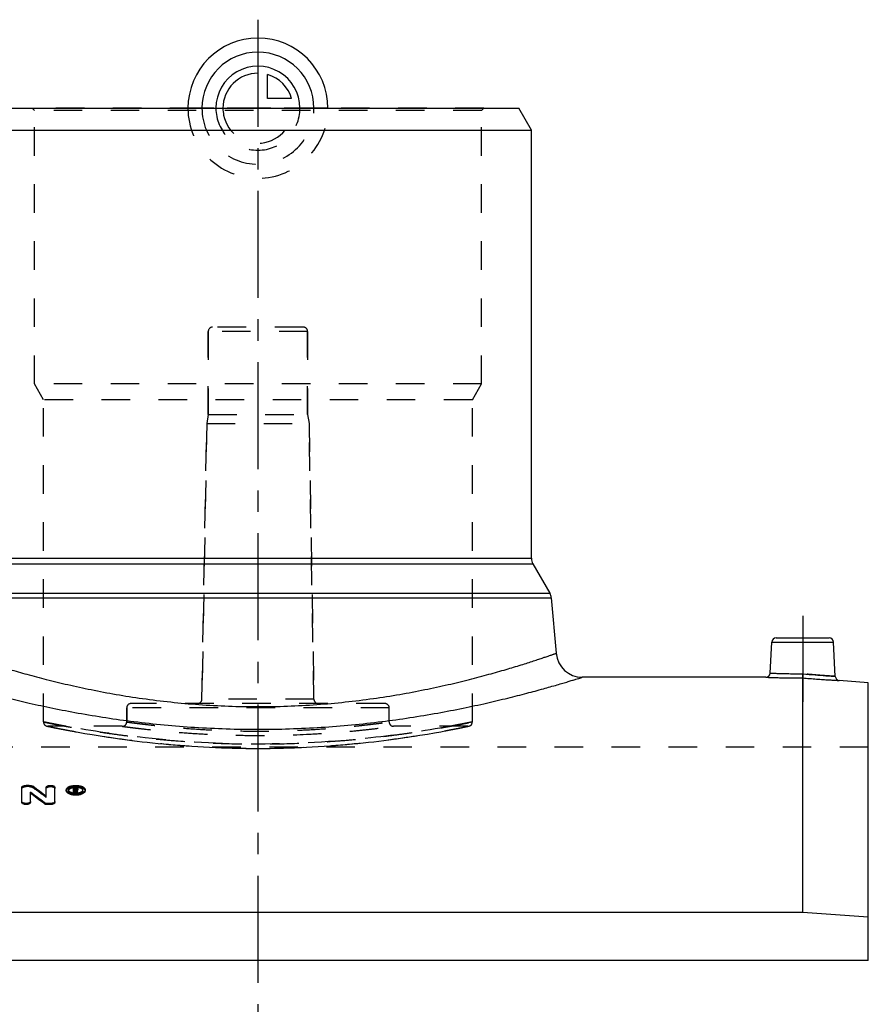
# Model space of a CAD drawing. Header units: millimetres. Extents: x 0 to 1000, y 0 to 1000.
# Tile 3 of 3: x 457 to 650, y 481 to 706. Entities that reach past the tile are written whole.
import ezdxf

# ---------------------------------------------------------------- set-up
doc = ezdxf.new("R2010")
doc.units = ezdxf.units.MM
doc.header["$LTSCALE"] = 65.185185
doc.linetypes.add('CENTER', pattern=[0.6, 0.375, -0.075, 0.075, -0.075])
doc.linetypes.add('HIDDEN', pattern=[0.2, 0.1, -0.1])
for name, color, linetype in [('ACHSEN_S', 7, 'CONTINUOUS'), ('FASEN', 7, 'CONTINUOUS'), ('KOERPER', 7, 'CONTINUOUS'), ('KONST.EL_MIT_GEO', 7, 'CONTINUOUS'), ('KURVEN', 7, 'CONTINUOUS')]:
    doc.layers.add(name, color=color, linetype=linetype)

msp = doc.modelspace()

# ---------------------------------------------------------------- linework, layer by layer
at = {"layer": 'ACHSEN_S', "color": 2, "linetype": 'CENTER'}
msp.add_line((511, 705.72), (511, 294.28), dxfattribs=at)
at = {"layer": 'FASEN', "color": 7, "linetype": 'Continuous'}
for p, q in [((451.39, 685.5), (570.61, 685.5)), ((573.5, 680.5), (570.61, 685.5)), ((448.5, 680.5), (573.5, 680.5)), ((650.5, 554.19), (643.87, 554.77)), ((650.5, 490.79), (650.5, 554.19)), ((635.5, 501.75), (386.5, 501.75)), ((650.5, 500.72), (635.5, 501.75))]:
    msp.add_line(p, q, dxfattribs=at)
at = {"layer": 'KOERPER', "color": 7, "linetype": 'Continuous'}
for p, q in [((573.5, 582.67), (573.5, 680.5)), ((627.08, 555.5), (585.13, 555.5)), ((650.5, 490.79), (371.5, 490.79))]:
    msp.add_line(p, q, dxfattribs=at)
at = {"layer": 'KOERPER', "color": 8, "linetype": 'HIDDEN'}
for p, q in [((499.65, 615.5), (499.65, 634.5)), ((522.35, 615.5), (522.35, 634.5)), ((499.65, 615.5), (499.3, 613.5)), ((499.65, 615.5), (522.35, 615.5)), ((522.35, 615.5), (522.7, 613.5)), ((498.2, 550.48), (499.3, 613.5)), ((499.3, 613.5), (522.7, 613.5)), ((523.8, 550.48), (522.7, 613.5)), ((481, 545.29), (481, 548.5)), ((541, 545.29), (541, 548.5)), ((480, 544.29), (463, 544.29)), ((559, 544.29), (542, 544.29)), ((650.5, 539.5), (371.5, 539.5)), ((650.5, 490.79), (650.5, 539.5))]:
    msp.add_line(p, q, dxfattribs=at)
at = {"layer": 'KOERPER', "color": 2, "linetype": 'CENTER'}
msp.add_line((635.5, 569.5), (635.5, 549.89), dxfattribs=at)
at = {"layer": 'KONST.EL_MIT_GEO', "color": 8, "linetype": 'HIDDEN'}
for p, q in [((459.9, 685), (459.4, 685.5)), ((562.6, 685.5), (459.4, 685.5)), ((459.9, 622.5), (459.9, 685)), ((562.1, 685), (459.9, 685)), ((562.1, 685), (562.6, 685.5)), ((562.1, 622.5), (562.1, 685)), ((499.65, 634.5), (499.65, 615.5)), ((522.35, 634.5), (499.65, 634.5)), ((521.35, 635.5), (500.65, 635.5)), ((522.35, 634.5), (522.35, 615.5)), ((462, 618.86), (459.9, 622.5)), ((562.1, 622.5), (459.9, 622.5)), ((560, 618.86), (562.1, 622.5)), ((462, 545.29), (462, 618.86)), ((560, 618.86), (462, 618.86)), ((560, 545.29), (560, 618.86)), ((499.3, 613.5), (498.2, 550.48)), ((522.7, 613.5), (523.8, 550.48)), ((540, 549.5), (482, 549.5)), ((523.8, 550.48), (498.2, 550.48)), ((481, 548.5), (481, 545.29)), ((541, 548.5), (481, 548.5)), ((462.8, 544.31), (463.12, 544.25)), ((463.12, 544.25), (464.41, 543.98)), ((464.41, 543.98), (465.66, 543.73)), ((465.66, 543.73), (467.26, 543.43)), ((467.26, 543.43), (468.51, 543.19)), ((468.51, 543.19), (469.91, 542.94)), ((469.91, 542.94), (471.45, 542.67)), ((471.45, 542.67), (473.13, 542.39)), ((473.13, 542.39), (474.94, 542.09)), ((474.94, 542.09), (476.88, 541.8)), ((547.98, 542.24), (549.73, 542.53)), ((549.73, 542.53), (551.34, 542.8)), ((551.34, 542.8), (552.81, 543.07)), ((552.81, 543.07), (554.13, 543.31)), ((554.13, 543.31), (555.31, 543.53)), ((555.31, 543.53), (556.79, 543.82)), ((556.79, 543.82), (558.23, 544.11)), ((558.23, 544.11), (559.2, 544.31)), ((504.05, 539.35), (505.43, 539.31)), ((505.43, 539.31), (506.82, 539.28)), ((506.82, 539.28), (508.21, 539.26)), ((511, 539.24), (512.39, 539.25)), ((512.39, 539.25), (513.79, 539.26)), ((517.95, 539.35), (519.33, 539.4)), ((458.03, 530.53), (458.03, 530.8)), ((458.69, 530.53), (458.03, 530.53)), ((458.69, 530.53), (458.69, 530.8)), ((459.53, 530.32), (459.53, 530.59)), ((467.7, 529.55), (467.7, 529.82)), ((469.27, 530.08), (468.85, 530.08)), ((468.85, 529.02), (468.85, 529.09)), ((469.18, 529.02), (468.85, 529.02)), ((469.18, 529.73), (469.18, 529.88)), ((469.27, 529.62), (469.18, 529.62)), ((469.18, 529.02), (469.18, 529.06)), ((469.27, 530.2), (469.27, 530.35)), ((469.27, 529.62), (469.27, 529.88)), ((469.5, 529.02), (469.48, 529.06)), ((469.5, 529.02), (469.5, 529.06)), ((469.84, 529.02), (469.5, 529.02)), ((469.52, 529.73), (469.52, 530)), ((469.6, 529.51), (469.6, 529.78)), ((469.84, 529.02), (469.84, 529.09)), ((471, 529.55), (471, 529.82)), ((462.62, 528.03), (462.62, 528.3))]:
    msp.add_line(p, q, dxfattribs=at)
at = {"layer": 'KONST.EL_MIT_GEO', "color": 7, "linetype": 'Continuous'}
for p, q in [((448.5, 582.67), (573.5, 582.67)), ((448.17, 581.42), (573.83, 581.42)), ((573.83, 581.42), (577.72, 574.69)), ((443.95, 573.65), (578.05, 573.65)), ((444.28, 574.69), (577.72, 574.69)), ((578.05, 573.65), (579.16, 560.98)), ((628.08, 556.45), (628.45, 563.55)), ((628.45, 563.55), (642.55, 563.55)), ((629.45, 564.5), (641.55, 564.5)), ((642.96, 555.71), (642.55, 563.55)), ((635.5, 501.75), (635.5, 555.35)), ((457.04, 526.89), (457.04, 530.35)), ((458.69, 530.8), (458.03, 530.8)), ((459.02, 526.89), (459.02, 529.25)), ((462.62, 528.3), (462.62, 530.35)), ((464.61, 526.89), (464.61, 530.35)), ((467.2, 529.55), (467.2, 529.82)), ((468.85, 529.09), (468.85, 530.35)), ((469.27, 530.35), (468.85, 530.35)), ((469.18, 529.29), (468.85, 529.29)), ((469.18, 529.88), (469.18, 530.2)), ((469.27, 530.2), (469.18, 530.2)), ((469.27, 529.93), (469.18, 529.93)), ((469.27, 529.88), (469.18, 529.88)), ((469.18, 529.06), (469.18, 529.73)), ((469.29, 529.73), (469.18, 529.73)), ((469.29, 529.47), (469.18, 529.47)), ((469.27, 529.93), (469.27, 530.2)), ((469.29, 529.47), (469.29, 529.73)), ((469.31, 529.42), (469.29, 529.47)), ((469.5, 529.06), (469.5, 529.29)), ((469.84, 529.29), (469.5, 529.29)), ((469.52, 530), (469.52, 530.09)), ((469.84, 529.09), (469.84, 529.29)), ((469.85, 529.73), (469.85, 530.09)), ((471.5, 529.55), (471.5, 529.82)), ((462.11, 526.64), (462.11, 526.9)), ((462.95, 526.41), (462.95, 526.67)), ((463.61, 526.67), (462.95, 526.67)), ((463.61, 526.41), (462.95, 526.41)), ((463.61, 526.41), (463.61, 526.67))]:
    msp.add_line(p, q, dxfattribs=at)
at = {"layer": 'KONST.EL_MIT_GEO', "color": 8, "linetype": 'HIDDEN'}
for points in [[(519.33, 539.4), (520.7, 539.45), (522.07, 539.51), (523.42, 539.58), (524.77, 539.66), (526.11, 539.75), (527.43, 539.84), (528.74, 539.94), (530.04, 540.04), (531.33, 540.15), (532.59, 540.27), (533.84, 540.39), (535.07, 540.52), (536.28, 540.65), (537.47, 540.78), (538.64, 540.92), (539.79, 541.06), (540.91, 541.21), (542, 541.35), (543.07, 541.5), (544.11, 541.65), (545.12, 541.8), (546.11, 541.95), (547.98, 542.24)], [(476.88, 541.8), (477.89, 541.65), (478.93, 541.5), (480, 541.35), (481.09, 541.21), (482.21, 541.06), (483.36, 540.92), (484.53, 540.78), (485.72, 540.65), (486.93, 540.52), (488.16, 540.39), (489.41, 540.27), (490.67, 540.15), (491.96, 540.04), (493.26, 539.94), (494.57, 539.84), (495.89, 539.75), (497.23, 539.66), (498.58, 539.58), (499.93, 539.51), (501.3, 539.45), (502.67, 539.4), (504.05, 539.35)], [(508.21, 539.26), (509.61, 539.25), (511, 539.24)], [(513.79, 539.26), (515.18, 539.28), (516.57, 539.31), (517.95, 539.35)]]:
    msp.add_lwpolyline(points, dxfattribs=at)
for centre, radius, start, end in [((500.65, 634.5), 1, 90, 180), ((521.35, 634.5), 1, 0, 90), ((482, 548.5), 1, 90, 180), ((497.2, 550.5), 1, 270, 359), ((524.8, 550.5), 1, 181, 270), ((540, 548.5), 1, 0, 90), ((463, 545.29), 1, 180, 269.9999), ((480, 545.29), 1, 269.9999, 0), ((542, 545.29), 1, 180, 270.0001), ((559, 545.29), 1, 270.0001, 0), ((342.01, 368.38), 200.09, 52.9301, 54.0313), ((468.06, 529.55), 0.358, 171.2633, 180.0144), ((469.34, 526.91), 3.4, 94.5399, 98.151), ((469.35, 526.72), 3.59, 89.0351, 94.5189), ((469.35, 526.71), 3.6, 85.903, 89.077), ((326.46, 460.53), 158.9, 25.5336, 25.7317), ((469.36, 526.81), 3.5, 85.4223, 85.8915), ((469.45, 530.04), 0.548, 294.3185, 298.4657), ((470.65, 529.55), 0.358, 359.9864, 8.6925)]:
    msp.add_arc(centre, radius, start, end, dxfattribs=at)
at = {"layer": 'KONST.EL_MIT_GEO', "color": 7, "linetype": 'Continuous'}
for centre, radius, start, end in [((576, 582.67), 2.5, 180, 210), ((575.56, 573.44), 2.5, 5, 30), ((629.45, 563.5), 1, 90, 177), ((641.55, 563.5), 1, 3, 90), ((585.13, 561.5), 6, 185, 270), ((627.08, 556.5), 1, 269.9995, 357), ((643.96, 555.76), 1, 183, 265.0005), ((336.38, 364.48), 205.4, 52.2564, 53.3389), ((336.5, 364.16), 205.37, 52.2923, 53.3743), ((341.9, 368.71), 200.1, 52.8945, 53.9961), ((468.04, 529.82), 0.342, 179.7051, 188.5666), ((469.31, 527.11), 3.19, 98.1518, 100.2896), ((469.34, 532.43), 3.37, 263.3443, 265.272), ((469.35, 532.55), 3.49, 265.2767, 269.0433), ((469.27, 529.38), 0.552, 87.2999, 90.0218), ((469.27, 530.43), 0.549, 270.0842, 272.8599), ((469.35, 532.56), 3.51, 269.0263, 272.8086), ((325.91, 460.42), 159.14, 25.5489, 25.6921), ((469.36, 532.48), 3.43, 272.8157, 274.7222), ((469.37, 532.36), 3.31, 274.7019, 278.5987), ((469.53, 530.17), 0.392, 301.9047, 306.4468), ((469.72, 530), 0.124, 349.9272, 359.9068), ((469.72, 529.73), 0.124, 350.0478, 359.9841), ((470.66, 529.82), 0.341, 351.4161, 0.3327)]:
    msp.add_arc(centre, radius, start, end, dxfattribs=at)
for centre, start_param, end_param in [((469.5, 323.5), -0.50321, -0.499049), ((469.84, 323.5), 5.779975, 5.784596)]:
    msp.add_ellipse(centre, major_axis=(-24.83, 232.25), ratio=0.1942, start_param=start_param, end_param=end_param, dxfattribs=at)
for points, knots in [([(442.84, 560.98), (442.84, 560.98), (442.85, 560.98), (442.87, 560.97), (442.89, 560.96), (442.95, 560.94), (443.04, 560.91), (443.18, 560.86), (443.37, 560.79), (443.59, 560.72), (443.86, 560.62), (444.29, 560.48), (444.94, 560.26), (445.82, 559.96), (446.87, 559.61), (448.06, 559.22), (449.41, 558.78), (451.49, 558.13), (454.43, 557.24), (458.35, 556.12), (462.78, 554.95), (467.67, 553.76), (472.98, 552.62), (478.68, 551.55), (486.87, 550.26), (497.68, 549.11), (511, 548.62), (524.32, 549.11), (535.13, 550.26), (543.32, 551.55), (549.02, 552.62), (554.33, 553.76), (559.22, 554.95), (563.65, 556.12), (567.57, 557.24), (570.51, 558.13), (572.59, 558.78), (573.94, 559.22), (575.13, 559.61), (576.18, 559.96), (577.06, 560.26), (577.71, 560.48), (578.14, 560.62), (578.41, 560.72), (578.63, 560.79), (578.82, 560.86), (578.96, 560.91), (579.05, 560.94), (579.11, 560.96), (579.13, 560.97), (579.15, 560.98), (579.16, 560.98), (579.16, 560.98)], [0, 0, 0, 0, 0.000039, 0.000157, 0.000352, 0.000626, 0.001407, 0.0025, 0.003903, 0.005615, 0.007635, 0.00996, 0.015516, 0.022264, 0.030179, 0.039234, 0.049397, 0.060636, 0.086202, 0.11564, 0.148645, 0.1849, 0.224082, 0.265855, 0.309861, 0.402989, 0.5, 0.597011, 0.690139, 0.734145, 0.775918, 0.8151, 0.851355, 0.88436, 0.913798, 0.939364, 0.950603, 0.960766, 0.969821, 0.977736, 0.984484, 0.99004, 0.992365, 0.994385, 0.996097, 0.9975, 0.998593, 0.999374, 0.999648, 0.999843, 0.999961, 1, 1, 1, 1]), ([(628.08, 556.45), (628.09, 556.45), (628.14, 556.45), (628.24, 556.44), (628.42, 556.43), (628.79, 556.42), (629.42, 556.4), (630.33, 556.37), (631.45, 556.34), (633.21, 556.31), (634.59, 556.29), (635.54, 556.3)], [0, 0, 0, 0, 0.004821, 0.019235, 0.043103, 0.076196, 0.16868, 0.293116, 0.444705, 0.617602, 1, 1, 1, 1]), ([(635.5, 555.35), (635.5, 555.44), (635.52, 555.76), (635.53, 556.08), (635.54, 556.3)], [0, 0, 0, 0, 0.302699, 1, 1, 1, 1]), ([(635.54, 556.3), (636.48, 556.2), (638.23, 556.04), (640.52, 555.87), (642.05, 555.76), (642.77, 555.72), (642.96, 555.71)], [0, 0, 0, 0, 0.38242, 0.706891, 0.923817, 1, 1, 1, 1]), ([(436.87, 555.5), (436.87, 555.5), (436.9, 555.49), (436.97, 555.47), (437.09, 555.43), (437.33, 555.36), (437.75, 555.23), (438.38, 555.03), (439.2, 554.78), (440.18, 554.48), (441.34, 554.14), (443.22, 553.59), (445.96, 552.81), (449.71, 551.8), (454.03, 550.7), (458.89, 549.55), (464.24, 548.4), (472.19, 546.87), (482.99, 545.22), (496.7, 543.92), (511, 543.46), (525.3, 543.92), (539.01, 545.22), (549.81, 546.87), (557.76, 548.4), (563.11, 549.55), (567.97, 550.7), (572.29, 551.8), (576.04, 552.81), (578.78, 553.59), (580.66, 554.14), (581.82, 554.48), (582.8, 554.78), (583.62, 555.03), (584.25, 555.23), (584.67, 555.36), (584.91, 555.43), (585.03, 555.47), (585.1, 555.49), (585.13, 555.5), (585.13, 555.5)], [0, 0, 0, 0, 0.000159, 0.000636, 0.001431, 0.002542, 0.00571, 0.010126, 0.015772, 0.022625, 0.030659, 0.039843, 0.061526, 0.087381, 0.117089, 0.150318, 0.186729, 0.225973, 0.311528, 0.403977, 0.5, 0.596023, 0.688472, 0.774027, 0.813271, 0.849682, 0.882911, 0.912619, 0.938474, 0.960157, 0.969341, 0.977375, 0.984228, 0.989874, 0.99429, 0.997458, 0.998569, 0.999364, 0.999841, 1, 1, 1, 1]), ([(627.08, 555.5), (627.09, 555.5), (627.15, 555.5), (627.27, 555.49), (627.47, 555.49), (627.75, 555.48), (628.1, 555.47), (628.71, 555.45), (629.63, 555.42), (630.89, 555.39), (632.87, 555.36), (634.43, 555.35), (635.5, 555.35)], [0, 0, 0, 0, 0.004835, 0.019288, 0.043217, 0.076384, 0.118459, 0.169025, 0.293564, 0.445146, 0.617918, 1, 1, 1, 1]), ([(635.5, 555.35), (636.57, 555.26), (638.11, 555.13), (640.08, 554.99), (641.34, 554.91), (642.25, 554.86), (642.86, 554.82), (643.21, 554.8), (643.48, 554.79), (643.68, 554.78), (643.8, 554.77), (643.86, 554.77), (643.87, 554.77)], [0, 0, 0, 0, 0.38223, 0.554989, 0.706547, 0.831055, 0.881603, 0.923659, 0.956809, 0.980724, 0.995168, 1, 1, 1, 1]), ([(457.04, 530.35), (457.04, 530.41), (457.1, 530.51), (457.21, 530.61), (457.39, 530.7), (457.67, 530.78), (457.91, 530.8), (458.03, 530.8)], [0, 0, 0, 0, 0.161433, 0.264408, 0.385098, 0.673183, 1, 1, 1, 1]), ([(458.69, 530.8), (458.85, 530.8), (459.15, 530.77), (459.43, 530.67), (459.53, 530.59)], [0, 0, 0, 0, 0.552677, 1, 1, 1, 1]), ([(462.62, 530.35), (462.62, 530.49), (462.83, 530.65), (463.07, 530.73), (463.3, 530.78), (463.61, 530.81), (463.93, 530.78), (464.16, 530.73), (464.4, 530.65), (464.61, 530.49), (464.61, 530.35)], [0, 0, 0, 0, 0.187507, 0.257268, 0.334053, 0.499997, 0.665944, 0.74273, 0.812489, 1, 1, 1, 1]), ([(467.2, 529.82), (467.2, 529.89), (467.24, 530.03), (467.37, 530.21), (467.57, 530.38), (467.95, 530.59), (468.56, 530.76), (469.35, 530.82), (470.15, 530.76), (470.75, 530.59), (471.13, 530.38), (471.34, 530.21), (471.47, 530.03), (471.5, 529.89), (471.5, 529.82)], [0, 0, 0, 0, 0.038761, 0.082324, 0.133701, 0.193841, 0.337296, 0.5, 0.662704, 0.806158, 0.866298, 0.917676, 0.961239, 1, 1, 1, 1]), ([(471.5, 529.82), (471.5, 529.75), (471.47, 529.61), (471.34, 529.42), (471.13, 529.25), (470.75, 529.04), (470.15, 528.87), (469.35, 528.8), (468.56, 528.87), (467.95, 529.04), (467.57, 529.25), (467.37, 529.42), (467.24, 529.61), (467.2, 529.75), (467.2, 529.82)], [0, 0, 0, 0, 0.038768, 0.082509, 0.134096, 0.194379, 0.337759, 0.5, 0.662241, 0.805619, 0.865903, 0.917491, 0.961232, 1, 1, 1, 1]), ([(471.5, 529.55), (471.5, 529.49), (471.47, 529.35), (471.33, 529.15), (471.13, 528.98), (470.75, 528.78), (470.15, 528.6), (469.35, 528.53), (468.56, 528.6), (467.96, 528.78), (467.57, 528.98), (467.37, 529.16), (467.24, 529.35), (467.2, 529.49), (467.2, 529.55)], [0, 0, 0, 0, 0.038761, 0.083133, 0.134909, 0.194374, 0.338237, 0.499962, 0.662137, 0.805612, 0.865135, 0.917162, 0.961482, 1, 1, 1, 1]), ([(471, 529.82), (471, 529.87), (470.98, 529.98), (470.88, 530.12), (470.72, 530.25), (470.43, 530.41), (469.96, 530.54), (469.35, 530.59), (468.74, 530.54), (468.28, 530.41), (467.98, 530.25), (467.83, 530.12), (467.73, 529.98), (467.7, 529.87), (467.7, 529.82)], [0, 0, 0, 0, 0.038756, 0.082358, 0.133749, 0.193896, 0.337356, 0.500003, 0.662643, 0.8061, 0.866258, 0.917636, 0.961244, 1, 1, 1, 1]), ([(467.7, 529.77), (467.71, 529.74), (467.74, 529.62), (467.82, 529.53), (467.89, 529.46)], [0, 0, 0, 0, 0.225428, 1, 1, 1, 1]), ([(467.9, 529.91), (467.88, 529.9), (467.81, 529.83), (467.75, 529.75), (467.73, 529.69)], [0, 0, 0, 0, 0.273924, 1, 1, 1, 1]), ([(467.89, 529.46), (468.02, 529.35), (468.37, 529.18), (468.74, 529.1), (468.95, 529.08)], [0, 0, 0, 0, 0.443046, 1, 1, 1, 1]), ([(468.74, 530.25), (468.57, 530.22), (468.28, 530.14), (468, 530), (467.9, 529.91)], [0, 0, 0, 0, 0.557819, 1, 1, 1, 1]), ([(469.27, 530.35), (469.3, 530.35), (469.41, 530.35), (469.52, 530.33), (469.6, 530.3)], [0, 0, 0, 0, 0.261939, 1, 1, 1, 1]), ([(469.51, 530.11), (469.49, 530.14), (469.41, 530.19), (469.32, 530.2), (469.27, 530.2)], [0, 0, 0, 0, 0.40611, 1, 1, 1, 1]), ([(469.29, 529.88), (469.34, 529.89), (469.43, 529.9), (469.51, 529.95), (469.51, 529.99)], [0, 0, 0, 0, 0.60768, 1, 1, 1, 1]), ([(469.42, 529.91), (469.41, 529.91), (469.37, 529.92), (469.33, 529.93), (469.29, 529.93)], [0, 0, 0, 0, 0.237783, 1, 1, 1, 1]), ([(469.51, 529.99), (469.51, 529.99), (469.51, 529.99), (469.52, 530), (469.52, 530)], [0, 0, 0, 0, 0.50293, 1, 1, 1, 1]), ([(469.6, 530.3), (469.63, 530.29), (469.73, 530.25), (469.84, 530.16), (469.85, 530.09)], [0, 0, 0, 0, 0.330523, 1, 1, 1, 1]), ([(469.73, 529.84), (469.72, 529.83), (469.68, 529.81), (469.64, 529.79), (469.6, 529.78)], [0, 0, 0, 0, 0.230741, 1, 1, 1, 1]), ([(470.81, 529.91), (470.67, 530.03), (470.28, 530.21), (469.87, 530.28), (469.64, 530.3)], [0, 0, 0, 0, 0.436996, 1, 1, 1, 1]), ([(469.84, 529.71), (469.84, 529.7), (469.82, 529.63), (469.76, 529.59), (469.71, 529.56)], [0, 0, 0, 0, 0.209627, 1, 1, 1, 1]), ([(469.84, 529.98), (469.84, 529.97), (469.83, 529.92), (469.79, 529.88), (469.76, 529.86)], [0, 0, 0, 0, 0.22016, 1, 1, 1, 1]), ([(469.86, 529.09), (470.05, 529.12), (470.38, 529.2), (470.7, 529.36), (470.81, 529.46)], [0, 0, 0, 0, 0.555015, 1, 1, 1, 1]), ([(470.98, 529.69), (470.97, 529.71), (470.93, 529.79), (470.86, 529.86), (470.81, 529.91)], [0, 0, 0, 0, 0.226601, 1, 1, 1, 1]), ([(470.81, 529.46), (470.84, 529.49), (470.92, 529.57), (470.99, 529.68), (471, 529.77)], [0, 0, 0, 0, 0.283403, 1, 1, 1, 1]), ([(459.02, 527.15), (459.02, 527.09), (458.95, 526.94), (458.72, 526.79), (458.4, 526.7), (458.03, 526.66), (457.67, 526.7), (457.35, 526.79), (457.12, 526.94), (457.04, 527.09), (457.04, 527.15)], [0, 0, 0, 0, 0.083658, 0.195769, 0.338739, 0.499996, 0.661256, 0.804225, 0.916342, 1, 1, 1, 1]), ([(459.02, 526.89), (459.02, 526.82), (458.95, 526.67), (458.71, 526.53), (458.4, 526.43), (458.03, 526.4), (457.67, 526.43), (457.35, 526.53), (457.12, 526.67), (457.04, 526.82), (457.04, 526.89)], [0, 0, 0, 0, 0.084877, 0.195462, 0.340041, 0.499907, 0.661139, 0.804367, 0.915574, 1, 1, 1, 1]), ([(462.95, 526.67), (462.79, 526.67), (462.5, 526.71), (462.22, 526.82), (462.11, 526.9)], [0, 0, 0, 0, 0.550156, 1, 1, 1, 1]), ([(462.95, 526.41), (462.79, 526.41), (462.5, 526.44), (462.22, 526.56), (462.11, 526.64)], [0, 0, 0, 0, 0.550088, 1, 1, 1, 1]), ([(464.61, 527.15), (464.61, 527.09), (464.55, 526.98), (464.44, 526.88), (464.26, 526.78), (463.98, 526.7), (463.74, 526.67), (463.61, 526.67)], [0, 0, 0, 0, 0.167128, 0.271415, 0.392278, 0.677863, 1, 1, 1, 1]), ([(464.61, 526.89), (464.61, 526.82), (464.55, 526.72), (464.44, 526.62), (464.26, 526.52), (463.98, 526.43), (463.74, 526.41), (463.61, 526.41)], [0, 0, 0, 0, 0.167283, 0.271359, 0.392992, 0.67777, 1, 1, 1, 1])]:
    msp.add_open_spline(points, degree=3, knots=knots, dxfattribs=at)
at = {"layer": 'KONST.EL_MIT_GEO', "color": 8, "linetype": 'HIDDEN'}
for points, knots in [([(635.5, 555.35), (635.5, 555.44), (635.52, 555.76), (635.53, 556.08), (635.54, 556.3)], [0, 0, 0, 0, 0.302699, 1, 1, 1, 1]), ([(642.96, 555.71), (642.91, 555.71), (642.72, 555.72), (642.31, 555.75), (641.63, 555.79), (640.29, 555.88), (638.23, 556.04), (636.48, 556.2), (635.54, 556.3)], [0, 0, 0, 0, 0.019231, 0.076183, 0.168666, 0.29311, 0.61758, 1, 1, 1, 1]), ([(462, 545.29), (462, 545.29), (462.03, 545.29), (462.07, 545.28), (462.14, 545.26), (462.25, 545.24), (462.38, 545.21), (462.62, 545.17), (462.98, 545.09), (463.51, 544.99), (464.16, 544.86), (464.91, 544.71), (465.78, 544.55), (466.75, 544.37), (468.26, 544.09), (470.4, 543.72), (473.25, 543.25), (476.46, 542.76), (480, 542.27), (483.84, 541.8), (487.95, 541.36), (493.83, 540.84), (501.54, 540.37), (511, 540.18), (520.46, 540.37), (528.17, 540.84), (534.05, 541.36), (538.16, 541.8), (542, 542.27), (545.54, 542.76), (548.75, 543.25), (551.6, 543.72), (553.74, 544.09), (555.25, 544.37), (556.22, 544.55), (557.09, 544.71), (557.84, 544.86), (558.49, 544.99), (559.02, 545.09), (559.38, 545.17), (559.62, 545.21), (559.75, 545.24), (559.86, 545.26), (559.93, 545.28), (559.97, 545.29), (560, 545.29), (560, 545.29)], [0, 0, 0, 0, 0.000154, 0.000614, 0.00138, 0.002452, 0.00383, 0.005511, 0.00978, 0.015246, 0.021893, 0.029701, 0.038648, 0.048708, 0.059853, 0.085274, 0.114644, 0.147666, 0.184017, 0.223354, 0.265309, 0.309494, 0.402882, 0.5, 0.597118, 0.690506, 0.734691, 0.776646, 0.815983, 0.852334, 0.885356, 0.914726, 0.940147, 0.951292, 0.961352, 0.970299, 0.978107, 0.984754, 0.99022, 0.994489, 0.99617, 0.997548, 0.99862, 0.999386, 0.999846, 1, 1, 1, 1]), ([(467.17, 544.29), (466.77, 544.36), (466.03, 544.5), (464.98, 544.7), (464.1, 544.87), (463.45, 545), (463.02, 545.09), (462.75, 545.14), (462.53, 545.18), (462.34, 545.22), (462.2, 545.25), (462.1, 545.27), (462.05, 545.28), (462.02, 545.29), (462.01, 545.29), (462, 545.29)], [0, 0, 0, 0, 0.230418, 0.432036, 0.604058, 0.745789, 0.805111, 0.856651, 0.900353, 0.936175, 0.964076, 0.984024, 0.991011, 0.996003, 1, 1, 1, 1]), ([(481, 545.29), (481, 545.29), (481.02, 545.29), (481.04, 545.28), (481.09, 545.28), (481.18, 545.27), (481.35, 545.24), (481.6, 545.21), (481.92, 545.16), (482.32, 545.11), (482.78, 545.05), (483.53, 544.95), (484.63, 544.82), (486.14, 544.64), (487.89, 544.44), (489.85, 544.24), (492.03, 544.03), (495.27, 543.77), (499.66, 543.48), (505.22, 543.25), (511, 543.17), (516.78, 543.25), (522.34, 543.48), (526.73, 543.77), (529.97, 544.03), (532.15, 544.24), (534.11, 544.44), (535.86, 544.64), (537.37, 544.82), (538.47, 544.95), (539.22, 545.05), (539.68, 545.11), (540.08, 545.16), (540.4, 545.21), (540.62, 545.24), (540.77, 545.26), (540.85, 545.27), (540.91, 545.28), (540.96, 545.28), (540.98, 545.29), (541, 545.29), (541, 545.29)], [0, 0, 0, 0, 0.000152, 0.000608, 0.001367, 0.002429, 0.005458, 0.009688, 0.015106, 0.021699, 0.029449, 0.038334, 0.059419, 0.084735, 0.11403, 0.147014, 0.183368, 0.222744, 0.309045, 0.402652, 0.5, 0.597347, 0.690955, 0.777256, 0.816632, 0.852986, 0.88597, 0.915265, 0.940581, 0.961666, 0.970551, 0.978301, 0.984894, 0.990312, 0.994542, 0.996207, 0.997571, 0.998633, 0.999392, 0.999848, 1, 1, 1, 1]), ([(560, 545.29), (559.99, 545.29), (559.98, 545.29), (559.95, 545.28), (559.9, 545.27), (559.8, 545.25), (559.66, 545.22), (559.47, 545.18), (559.25, 545.14), (558.98, 545.09), (558.55, 545), (557.9, 544.87), (557.02, 544.7), (555.97, 544.5), (555.23, 544.36), (554.83, 544.29)], [0, 0, 0, 0, 0.003997, 0.008989, 0.015976, 0.035924, 0.063825, 0.099647, 0.143349, 0.194889, 0.254211, 0.395942, 0.567964, 0.769582, 1, 1, 1, 1]), ([(463, 544.29), (463.08, 544.28), (463.39, 544.21), (464.08, 544.07), (465.23, 543.84), (466.82, 543.53), (468.84, 543.15), (472.3, 542.53), (477.51, 541.69), (484.68, 540.75), (492.86, 539.94), (501.75, 539.39), (511, 539.2), (520.25, 539.39), (529.14, 539.94), (537.32, 540.75), (544.49, 541.69), (549.7, 542.53), (553.16, 543.15), (555.18, 543.53), (556.77, 543.84), (557.92, 544.07), (558.61, 544.21), (558.92, 544.28), (559, 544.29)], [0, 0, 0, 0, 0.002465, 0.009827, 0.021994, 0.038817, 0.060095, 0.085589, 0.148089, 0.223804, 0.309869, 0.403096, 0.5, 0.596904, 0.690131, 0.776196, 0.851911, 0.914411, 0.939905, 0.961183, 0.978006, 0.990173, 0.997535, 1, 1, 1, 1]), ([(554.83, 544.29), (548.86, 543.2), (534.31, 541.06), (511, 539.77), (487.69, 541.06), (473.14, 543.2), (467.17, 544.29)], [0, 0, 0, 0, 0.206795, 0.5, 0.793205, 1, 1, 1, 1]), ([(480, 544.29), (480.05, 544.29), (480.25, 544.26), (480.7, 544.2), (481.44, 544.1), (482.46, 543.97), (483.76, 543.82), (486.01, 543.56), (489.38, 543.21), (494.01, 542.82), (499.3, 542.48), (505.03, 542.26), (512.94, 542.16), (520.69, 542.36), (527.99, 542.82), (532.62, 543.21), (536.43, 543.6), (539.01, 543.91), (540.56, 544.1), (541.3, 544.2), (541.75, 544.26), (541.95, 544.29), (542, 544.29)], [0, 0, 0, 0, 0.002438, 0.009723, 0.021776, 0.038464, 0.059607, 0.084984, 0.14736, 0.223125, 0.309375, 0.402847, 0.500008, 0.690625, 0.776875, 0.85264, 0.915016, 0.961536, 0.978224, 0.990277, 0.997562, 1, 1, 1, 1]), ([(457.04, 530.08), (457.04, 530.15), (457.1, 530.25), (457.21, 530.34), (457.34, 530.41), (457.49, 530.46), (457.72, 530.52), (457.91, 530.53), (458.03, 530.53)], [0, 0, 0, 0, 0.161576, 0.264339, 0.385777, 0.523151, 0.673406, 1, 1, 1, 1]), ([(458.69, 530.53), (458.85, 530.53), (459.15, 530.5), (459.43, 530.4), (459.53, 530.32)], [0, 0, 0, 0, 0.55251, 1, 1, 1, 1]), ([(462.62, 530.08), (462.62, 530.23), (462.83, 530.38), (463.07, 530.46), (463.3, 530.52), (463.62, 530.54), (463.93, 530.52), (464.16, 530.46), (464.4, 530.38), (464.61, 530.23), (464.61, 530.08)], [0, 0, 0, 0, 0.187297, 0.257463, 0.335475, 0.49992, 0.665769, 0.743396, 0.812549, 1, 1, 1, 1]), ([(467.2, 529.55), (467.2, 529.62), (467.24, 529.76), (467.37, 529.95), (467.58, 530.12), (467.96, 530.32), (468.56, 530.49), (469.35, 530.56), (470.15, 530.49), (470.75, 530.32), (471.13, 530.12), (471.33, 529.95), (471.47, 529.76), (471.5, 529.62), (471.5, 529.55)], [0, 0, 0, 0, 0.038758, 0.082952, 0.134521, 0.193847, 0.337786, 0.499961, 0.662587, 0.806137, 0.86552, 0.91734, 0.961484, 1, 1, 1, 1]), ([(467.7, 529.55), (467.7, 529.5), (467.73, 529.39), (467.83, 529.25), (467.99, 529.12), (468.28, 528.96), (468.74, 528.82), (469.35, 528.77), (469.96, 528.82), (470.42, 528.96), (470.72, 529.12), (470.87, 529.25), (470.98, 529.39), (471, 529.5), (471, 529.55)], [0, 0, 0, 0, 0.03865, 0.082942, 0.134786, 0.194254, 0.337778, 0.500096, 0.661495, 0.805751, 0.865177, 0.916637, 0.96102, 1, 1, 1, 1]), ([(469.27, 530.08), (469.34, 530.08), (469.48, 530.07), (469.69, 530.02), (469.85, 529.9), (469.85, 529.82)], [0, 0, 0, 0, 0.32977, 0.6233, 1, 1, 1, 1]), ([(469.27, 529.62), (469.3, 529.62), (469.36, 529.62), (469.45, 529.65), (469.52, 529.69), (469.52, 529.73)], [0, 0, 0, 0, 0.331018, 0.62215, 1, 1, 1, 1]), ([(469.48, 529.87), (469.48, 529.88), (469.46, 529.89), (469.44, 529.9), (469.42, 529.91)], [0, 0, 0, 0, 0.220356, 1, 1, 1, 1])]:
    msp.add_open_spline(points, degree=3, knots=knots, dxfattribs=at)
for points in [[(467.73, 529.69), (467.72, 529.66), (467.71, 529.63), (467.71, 529.61)], [(469.5, 529.85), (469.5, 529.86), (469.49, 529.87), (469.48, 529.87)], [(469.52, 529.82), (469.52, 529.83), (469.51, 529.84), (469.5, 529.85)], [(469.67, 529.54), (469.65, 529.53), (469.63, 529.52), (469.6, 529.51)], [(471, 529.61), (470.99, 529.63), (470.99, 529.66), (470.98, 529.69)]]:
    msp.add_open_spline(points, degree=3, dxfattribs=at)
at = {"layer": 'KONST.EL_MIT_GEO', "color": 7, "linetype": 'Continuous'}
msp.add_open_spline([(469.52, 530.09), (469.52, 530.09), (469.51, 530.1), (469.51, 530.11)], degree=3, dxfattribs=at)
at = {"layer": 'KURVEN', "color": 40, "linetype": 'Continuous'}
for p, q in [((511, 695.1), (511, 685.5)), ((513.2, 687.7), (513.2, 693.19)), ((518.69, 687.7), (513.2, 687.7))]:
    msp.add_line(p, q, dxfattribs=at)
at = {"layer": 'KURVEN', "color": 8, "linetype": 'HIDDEN'}
msp.add_line((527, 685.5), (495, 685.5), dxfattribs=at)
at = {"layer": 'KURVEN', "color": 40, "linetype": 'Continuous'}
for radius, start, end in [(16, 0, 180), (12.8, 0, 180), (9.6, 0, 180.0001), (8, 90, 180.0001), (8, 15.962, 74.038)]:
    msp.add_arc((511, 685.5), radius, start, end, dxfattribs=at)
at = {"layer": 'KURVEN', "color": 8, "linetype": 'HIDDEN'}
for radius, start in [(16, 180), (12.8, 180), (9.6, 180.0001), (8, 180.0001)]:
    msp.add_arc((511, 685.5), radius, start, 360, dxfattribs=at)

doc.saveas('drawing.dxf')
